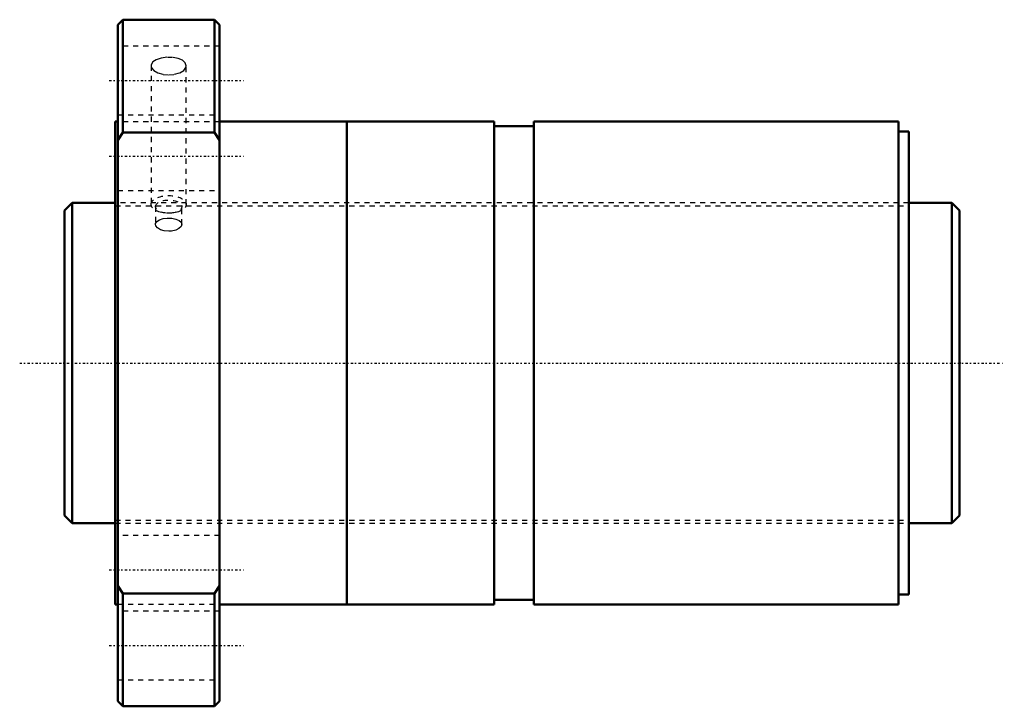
# Model space of a CAD drawing. Header units: millimetres. Extents: x -19 to 175, y -68 to 68.
import ezdxf

# ---------------------------------------------------------------- set-up
doc = ezdxf.new("R2010")
doc.units = ezdxf.units.MM
doc.linetypes.add('Center', pattern=[1.5, 0.45, -0.5, 0.05, -0.5])
doc.linetypes.add('Dashed', pattern=[2, 1, -1])
for name, color, linetype, lineweight in [('2d ConnectionPoints', 7, 'Continuous', 50), ('AM_0', 7, 'Continuous', 50), ('AM_5', 3, 'Continuous', 25), ('AM_7', 7, 'Center', 25), ('AM_9', 6, 'Dashed', 25)]:
    doc.layers.add(name, color=color, linetype=linetype, lineweight=lineweight)

# ---------------------------------------------------------------- blocks, each defined once
blk = doc.blocks.new('1_SDAN6316VX_4_nut_0_in_SDAN6316VX_4G0_176LC0_0G000__0')
at = {"layer": 'AM_0'}
for p, q in [((1.5, 67.5), (0.5, 66.5)), ((0.5, 66.5), (0.5, -66.5)), ((19.5, 67.5), (1.5, 67.5)), ((1.5, 67.5), (1.5, 45.35)), ((20.5, 66.5), (19.5, 67.5)), ((19.5, 67.5), (19.5, 45.35)), ((20.5, 66.5), (20.5, -66.5)), ((0.5, 47.5), (0, 47.5)), ((0, 47.5), (0, -47.5)), ((45.5, 47.5), (20.5, 47.5)), ((45.5, 47.5), (45.5, -47.5)), ((45.53, 46.5), (45.5, 46.5)), ((74.5, 47.5), (45.53, 47.5)), ((45.53, 47.5), (45.53, -47.5)), ((74.5, 47.5), (74.5, -47.5)), ((82.3, 46.55), (74.5, 46.55)), ((154, 47.5), (82.3, 47.5)), ((82.3, 47.5), (82.3, -47.5)), ((154, 47.5), (154, -47.5)), ((1.5, 45.35), (0.5, 43.84)), ((19.5, 45.35), (1.5, 45.35)), ((20.5, 43.84), (19.5, 45.35)), ((156, 45.5), (154, 45.5)), ((156, 45.5), (156, -45.5)), ((0.5, -43.84), (1.5, -45.35)), ((19.5, -45.35), (20.5, -43.84)), ((1.5, -45.35), (19.5, -45.35)), ((1.5, -45.35), (1.5, -67.5)), ((19.5, -45.35), (19.5, -67.5)), ((154, -45.5), (156, -45.5)), ((0, -47.5), (0.5, -47.5)), ((20.5, -47.5), (45.5, -47.5)), ((45.5, -46.5), (45.53, -46.5)), ((45.53, -47.5), (74.5, -47.5)), ((74.5, -46.55), (82.3, -46.55)), ((82.3, -47.5), (154, -47.5)), ((0.5, -66.5), (1.5, -67.5)), ((1.5, -67.5), (19.5, -67.5)), ((19.5, -67.5), (20.5, -66.5))]:
    blk.add_line(p, q, dxfattribs=at)
at = {"layer": 'AM_7'}
for p, q in [((-1.2, 55.54), (25.2, 55.54)), ((-1.2, 40.66), (25.2, 40.66)), ((-1.2, -40.66), (25.2, -40.66)), ((-1.2, -55.54), (25.2, -55.54))]:
    blk.add_line(p, q, dxfattribs=at)
at = {"layer": 'AM_9'}
for p, q in [((20.5, 62.29), (0.5, 62.29)), ((7.04, 58.45), (7.04, 31.18)), ((13.96, 31.18), (13.96, 58.46)), ((0.5, 48.79), (20.5, 48.79)), ((20.5, 47.41), (0.5, 47.41)), ((0.5, 33.91), (20.5, 33.91)), ((156, 31.5), (0, 31.5)), ((7.9, 30.75), (7.9, 27.28)), ((13.1, 27.28), (13.1, 30.75)), ((0, -31.5), (156, -31.5)), ((20.5, -33.91), (0.5, -33.91)), ((0.5, -47.41), (20.5, -47.41)), ((20.5, -48.79), (0.5, -48.79)), ((0.5, -62.29), (20.5, -62.29))]:
    blk.add_line(p, q, dxfattribs=at)
for points in [[(13.96, 58.46), (13.76, 59.02), (13.2, 59.51), (12.34, 59.87), (11.26, 60.07), (10.1, 60.1), (8.99, 59.95), (8.04, 59.64), (7.38, 59.19), (7.06, 58.64), (7.04, 58.46)], [(7.04, 58.46), (7.13, 58.06), (7.58, 57.51), (8.36, 57.05), (9.38, 56.75), (10.53, 56.65), (11.67, 56.76), (12.68, 57.07), (13.45, 57.53), (13.88, 58.09), (13.96, 58.46)], [(7.9, 27.28), (7.92, 27.43), (8.16, 27.83), (8.66, 28.15), (9.38, 28.38), (10.22, 28.48), (11.09, 28.46), (11.89, 28.31), (12.54, 28.05), (12.96, 27.69), (13.1, 27.28)], [(10.5, 25.89), (9.64, 25.97), (8.88, 26.21), (8.3, 26.56), (7.96, 26.99), (7.9, 27.28)], [(13.1, 27.28), (13.1, 27.27), (12.95, 26.83), (12.52, 26.43), (11.87, 26.11), (11.06, 25.92), (10.5, 25.89)]]:
    blk.add_lwpolyline(points, dxfattribs=at)
for centre, major_axis in [((10.5, 31.18), (-3.46, 0)), ((10.5, 30.75), (-2.6, 0))]:
    blk.add_ellipse(centre, major_axis=major_axis, ratio=0.5, dxfattribs=at)
blk = doc.blocks.new('2_0SDAN6316VX_40Shaft_0_in_SDAN6316VX_4G0_176LC0_0G000__0')
at = {"layer": 'AM_0'}
for p, q in [((-8.5, 31.5), (-10, 30)), ((0, 31.5), (-8.5, 31.5)), ((-8.5, 31.5), (-8.5, -31.5)), ((164.5, 31.5), (156, 31.5)), ((166, 30), (164.5, 31.5)), ((164.5, 31.5), (164.5, -31.5)), ((-10, 30), (-10, -30)), ((166, 30), (166, -30)), ((-10, -30), (-8.5, -31.5)), ((164.5, -31.5), (166, -30)), ((-8.5, -31.5), (0, -31.5)), ((156, -31.5), (164.5, -31.5))]:
    blk.add_line(p, q, dxfattribs=at)
at = {"layer": 'AM_5', "linetype": 'Dashed'}
for p, q in [((0, 30.8865), (156, 30.8865)), ((0, -30.8865), (156, -30.8865))]:
    blk.add_line(p, q, dxfattribs=at)
at = {"layer": 'AM_7'}
blk.add_line((-18.8, 0), (174.8, 0), dxfattribs=at)
at = {"layer": 'AM_9'}
for p, q in [((156, 31.5), (0, 31.5)), ((0, -31.5), (156, -31.5))]:
    blk.add_line(p, q, dxfattribs=at)

msp = doc.modelspace()

# ---------------------------------------------------------------- linework, layer by layer
at = {"layer": '2d ConnectionPoints'}
for p in [(-10, 0), (0, 0), (166, 0)]:
    msp.add_point(p, dxfattribs=at)

# ---------------------------------------------------------------- block references
for name in ['1_SDAN6316VX_4_nut_0_in_SDAN6316VX_4G0_176LC0_0G000__0', '2_0SDAN6316VX_40Shaft_0_in_SDAN6316VX_4G0_176LC0_0G000__0']:
    msp.add_blockref(name, (0, 0))

doc.saveas('drawing.dxf')
